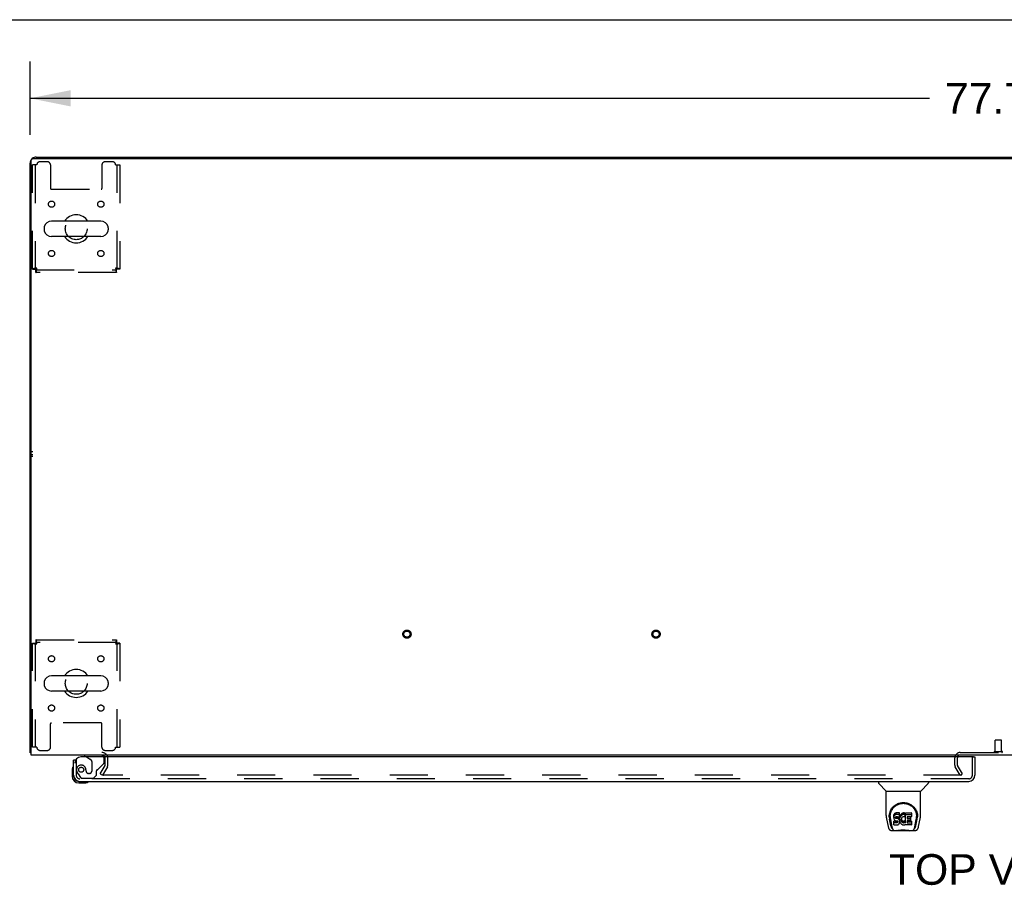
# Model space of a CAD drawing. Header units: inches. Extents: x 0 to 278, y 0 to 180.
# Tile 68 of 76: x 57 to 97, y 145 to 180. Entities that reach past the tile are written whole.
import ezdxf

# ---------------------------------------------------------------- set-up
doc = ezdxf.new("R2010")
doc.units = ezdxf.units.IN
doc.header["$LTSCALE"] = 15.310625
doc.header["$MEASUREMENT"] = 0
doc.linetypes.add('HIDDEN', pattern=[0.2, 0.1, -0.1])
doc.layers.get('0').update_dxf_attribs({"linetype": 'CONTINUOUS'})
for name, color, linetype in [('DEFAULT_2', 8, 'HIDDEN'), ('DIMENSIONS', 7, 'CONTINUOUS'), ('LEFTHAND_DOOR_ASSEMBLY', 7, 'CONTINUOUS'), ('WITNESSMARKS', 7, 'CONTINUOUS')]:
    doc.layers.add(name, color=color, linetype=linetype)
doc.styles.get("Standard").update_dxf_attribs({"font": 'arial.ttf'})
doc.dimstyles.new('DIMSTYLE_1', dxfattribs={"dimtxt": 1.228125, "dimasz": 1.6375, "dimexe": 0.09, "dimexo": 0.07, "dimgap": 0.0375, "dimtad": 0, "dimtih": 1, "dimtoh": 1, "dimzin": 4, "dimdsep": 46, "dimtxsty": 'Standard', "dimblk": '_FILLED', "dimblk1": '_FILLED', "dimblk2": '_FILLED', "dimcen": 0.09, "dimadec": 3, "dimazin": 1, "dimtfac": 1, "dimtdec": 3, "dimtofl": 0, "dimtmove": 0, "dimatfit": 3, "dimldrblk": '_FILLED', "dimfxl": 0, "dimtolj": 1, "dimtzin": 4, "dimarcsym": 0})

# ---------------------------------------------------------------- blocks, each defined once
blk = doc.blocks.new('_FILLED')
at = {"color": 0, "linetype": 'ByBlock'}
blk.add_solid([(0, 0), (-1, 0.2), (-1, -0.2)], dxfattribs=at)
blk = doc.blocks.new('*D1')
at = {"layer": 'DIMENSIONS', "color": 2, "linetype": 'Continuous'}
for p, q in [((57.697, 175.505), (57.697, 178.443)), ((135.447, 175.505), (135.447, 178.443)), ((57.697, 176.969), (93.812, 176.969)), ((135.447, 176.969), (99.332, 176.969))]:
    blk.add_line(p, q, dxfattribs=at)
at = {"layer": 'DIMENSIONS', "color": 2, "linetype": 'Continuous', "xscale": 1.6375, "yscale": 1.6375, "zscale": 1.6375, "rotation": 180}
blk.add_blockref('_FILLED', (57.697, 176.969), dxfattribs=at)
at = {"layer": 'DIMENSIONS', "color": 2, "linetype": 'Continuous', "xscale": 1.6375, "yscale": 1.6375, "zscale": 1.6375}
blk.add_blockref('_FILLED', (135.447, 176.969), dxfattribs=at)
at = {"layer": 'DIMENSIONS', "color": 2, "linetype": 'Continuous', "insert": (96.572, 177.583), "char_height": 1.2281, "width": 4.29159, "attachment_point": 2, "line_spacing_factor": 0.9}
blk.add_mtext('77.75', dxfattribs=at)

msp = doc.modelspace()

# ---------------------------------------------------------------- linework, layer by layer
at = {"color": 7, "linetype": 'Continuous'}
for p, q in [((0, 180.125), (278.375, 180.125)), ((65.197, 174.606), (65.197, 174.554)), ((65.197, 174.606), (127.947, 174.606)), ((96.572, 174.606), (96.572, 174.554)), ((60.538, 172.037), (58.563, 172.037)), ((58.263, 171.774), (58.263, 171.687)), ((60.838, 171.774), (60.838, 171.687)), ((60.538, 171.425), (58.563, 171.425)), ((60.538, 153.787), (58.563, 153.787)), ((58.263, 153.524), (58.263, 153.437)), ((60.838, 153.524), (60.838, 153.437)), ((60.538, 153.175), (58.563, 153.175)), ((57.749, 150.71), (57.697, 150.71))]:
    msp.add_line(p, q, dxfattribs=at)
at = {"color": 3, "linetype": 'Continuous'}
for p, q in [((57.697, 150.71), (57.697, 174.359)), ((57.749, 150.606), (57.749, 174.494)), ((57.809, 174.554), (135.335, 174.554)), ((57.943, 174.606), (65.197, 174.606)), ((135.395, 150.606), (57.749, 150.606))]:
    msp.add_line(p, q, dxfattribs=at)
for points in [[(57.725, 150.695), (57.721, 150.696), (57.718, 150.697), (57.714, 150.698), (57.712, 150.698), (57.709, 150.699), (57.706, 150.7), (57.704, 150.701), (57.702, 150.702), (57.7, 150.703), (57.699, 150.704), (57.698, 150.705), (57.697, 150.707), (57.697, 150.708), (57.697, 150.71)], [(57.749, 150.69), (57.749, 150.69), (57.745, 150.691), (57.74, 150.692), (57.736, 150.693), (57.732, 150.694), (57.725, 150.695)]]:
    msp.add_lwpolyline(points, dxfattribs=at)
for centre, radius, start, end in [((57.943, 174.359), 0.246, 140.5601, 180), ((57.809, 174.494), 0.06, 90, 180), ((57.943, 174.359), 0.246, 90, 129.4399), ((57.943, 150.852), 0.246, 215.3368, 216.0831), ((60.575, 150.463), 0.142, 26.4666, 90), ((95.041, 150.491), 0.115, 115.1781, 161.7549)]:
    msp.add_arc(centre, radius, start, end, dxfattribs=at)
at = {"color": 7, "linetype": 'Continuous'}
for centre, radius, start, end in [((58.563, 171.731), 0.306, 90, 164.3697), ((59.551, 171.731), 0.562, 32.9567, 147.0433), ((60.538, 171.731), 0.306, 15.6303, 90), ((58.407, 171.774), 0.144, 164.3697, 180), ((58.407, 171.687), 0.144, 180, 195.6303), ((58.563, 171.731), 0.306, 195.6303, 270), ((60.538, 171.731), 0.306, 270, 344.3697), ((60.695, 171.774), 0.144, 0, 15.6303), ((60.695, 171.687), 0.144, 344.3697, 360), ((59.551, 171.731), 0.562, 212.956, 327.044), ((58.563, 153.481), 0.306, 90, 164.3697), ((59.551, 153.481), 0.562, 32.9567, 147.0433), ((60.538, 153.481), 0.306, 15.6303, 90), ((58.407, 153.524), 0.144, 164.3697, 180), ((58.407, 153.437), 0.144, 180, 195.6303), ((58.563, 153.481), 0.306, 195.6303, 270), ((60.538, 153.481), 0.306, 270, 344.3697), ((60.695, 153.524), 0.144, 0, 15.6303), ((60.695, 153.437), 0.144, 344.3697, 360), ((59.551, 153.481), 0.562, 212.956, 327.044)]:
    msp.add_arc(centre, radius, start, end, dxfattribs=at)
at = {"layer": 'DEFAULT_2', "color": 8, "linetype": 'HIDDEN'}
for p, q in [((58.395, 174.418), (58.093, 174.418)), ((61.009, 174.418), (60.707, 174.418)), ((57.801, 170.115), (57.801, 174.293)), ((57.968, 174.293), (57.801, 174.293)), ((57.905, 174.293), (57.905, 170.115)), ((58.52, 174.293), (58.52, 173.348)), ((60.582, 174.293), (60.582, 173.348)), ((61.134, 174.293), (61.301, 174.293)), ((61.197, 170.115), (61.197, 174.293)), ((61.301, 174.293), (61.301, 170.115)), ((58.55, 173.318), (60.552, 173.318)), ((57.801, 170.115), (57.905, 170.115)), ((57.935, 169.981), (57.935, 170.085)), ((57.935, 170.085), (61.167, 170.085)), ((61.167, 169.981), (57.935, 169.981)), ((61.167, 169.981), (61.167, 170.085)), ((61.301, 170.115), (61.197, 170.115)), ((57.801, 150.918), (57.801, 155.097)), ((57.801, 155.097), (57.905, 155.097)), ((57.905, 155.097), (57.905, 150.918)), ((57.935, 155.231), (57.935, 155.127)), ((57.935, 155.231), (61.167, 155.231)), ((61.167, 155.127), (57.935, 155.127)), ((61.167, 155.231), (61.167, 155.127)), ((61.197, 150.918), (61.197, 155.097)), ((61.301, 155.097), (61.197, 155.097)), ((61.301, 155.097), (61.301, 150.918)), ((58.52, 150.918), (58.52, 151.863)), ((60.552, 151.893), (58.55, 151.893)), ((60.582, 150.918), (60.582, 151.863)), ((96.448, 150.753), (96.448, 151.2)), ((96.458, 151.21), (96.686, 151.21)), ((96.696, 150.753), (96.696, 151.2)), ((57.968, 150.918), (57.801, 150.918)), ((58.093, 150.793), (58.395, 150.793)), ((60.707, 150.793), (61.009, 150.793)), ((61.134, 150.918), (61.301, 150.918)), ((95.041, 150.71), (98.103, 150.71)), ((96.43, 150.753), (96.714, 150.753)), ((60.718, 150.201), (60.718, 150.463)), ((60.822, 150.201), (60.822, 150.463)), ((94.822, 150.201), (94.822, 150.491)), ((94.926, 150.201), (94.926, 150.491)), ((60.517, 149.845), (60.713, 150.185)), ((60.517, 149.845), (60.607, 149.793)), ((60.803, 150.133), (60.607, 149.793)), ((95.036, 149.793), (94.84, 150.133)), ((95.126, 149.845), (94.93, 150.185)), ((95.036, 149.793), (95.126, 149.845)), ((95.103, 149.793), (60.653, 149.793))]:
    msp.add_line(p, q, dxfattribs=at)
for points in [[(57.968, 170.148), (57.949, 170.145), (57.931, 170.143), (57.913, 170.141), (57.895, 170.138), (57.879, 170.136), (57.864, 170.133), (57.85, 170.131), (57.837, 170.129), (57.826, 170.126), (57.817, 170.124), (57.81, 170.122), (57.805, 170.119), (57.802, 170.117), (57.801, 170.115)], [(57.968, 170.148), (57.961, 170.145), (57.954, 170.143), (57.947, 170.141), (57.94, 170.138), (57.934, 170.136), (57.929, 170.133), (57.923, 170.131), (57.919, 170.129), (57.914, 170.126), (57.911, 170.124), (57.908, 170.122), (57.906, 170.119), (57.905, 170.117), (57.905, 170.115)], [(57.935, 169.981), (57.937, 169.982), (57.94, 169.985), (57.942, 169.99), (57.944, 169.997), (57.947, 170.006), (57.949, 170.017), (57.951, 170.03), (57.954, 170.043), (57.956, 170.059), (57.958, 170.075), (57.961, 170.092), (57.963, 170.11), (57.965, 170.129), (57.968, 170.148)], [(57.935, 170.085), (57.937, 170.085), (57.94, 170.086), (57.942, 170.088), (57.944, 170.091), (57.947, 170.094), (57.949, 170.098), (57.951, 170.103), (57.954, 170.108), (57.956, 170.114), (57.958, 170.12), (57.961, 170.127), (57.963, 170.134), (57.965, 170.141), (57.968, 170.148)], [(61.197, 170.115), (61.196, 170.117), (61.195, 170.119), (61.193, 170.122), (61.191, 170.124), (61.187, 170.126), (61.183, 170.129), (61.178, 170.131), (61.173, 170.133), (61.167, 170.136), (61.161, 170.138), (61.155, 170.141), (61.148, 170.143), (61.141, 170.145), (61.134, 170.148)], [(61.134, 170.148), (61.136, 170.129), (61.139, 170.11), (61.141, 170.092), (61.143, 170.075), (61.146, 170.059), (61.148, 170.043), (61.15, 170.03), (61.153, 170.017), (61.155, 170.006), (61.157, 169.997), (61.16, 169.99), (61.162, 169.985), (61.164, 169.982), (61.167, 169.981)], [(61.134, 170.148), (61.136, 170.141), (61.139, 170.134), (61.141, 170.127), (61.143, 170.12), (61.146, 170.114), (61.148, 170.108), (61.15, 170.103), (61.153, 170.098), (61.155, 170.094), (61.157, 170.091), (61.16, 170.088), (61.162, 170.086), (61.164, 170.085), (61.167, 170.085)], [(61.301, 170.115), (61.3, 170.117), (61.297, 170.119), (61.291, 170.122), (61.284, 170.124), (61.275, 170.126), (61.264, 170.129), (61.252, 170.131), (61.238, 170.133), (61.223, 170.136), (61.206, 170.138), (61.189, 170.141), (61.171, 170.143), (61.153, 170.145), (61.134, 170.148)], [(57.801, 155.097), (57.802, 155.094), (57.805, 155.092), (57.81, 155.09), (57.817, 155.087), (57.826, 155.085), (57.837, 155.082), (57.85, 155.08), (57.864, 155.078), (57.879, 155.075), (57.895, 155.073), (57.913, 155.071), (57.931, 155.068), (57.949, 155.066), (57.968, 155.064)], [(57.905, 155.097), (57.905, 155.094), (57.906, 155.092), (57.908, 155.09), (57.911, 155.087), (57.914, 155.085), (57.919, 155.082), (57.923, 155.08), (57.929, 155.078), (57.934, 155.075), (57.94, 155.073), (57.947, 155.071), (57.954, 155.068), (57.961, 155.066), (57.968, 155.064)], [(57.968, 155.064), (57.965, 155.082), (57.963, 155.101), (57.961, 155.119), (57.958, 155.136), (57.956, 155.152), (57.954, 155.168), (57.951, 155.182), (57.949, 155.194), (57.947, 155.205), (57.944, 155.214), (57.942, 155.221), (57.94, 155.226), (57.937, 155.23), (57.935, 155.231)], [(57.968, 155.064), (57.965, 155.071), (57.963, 155.078), (57.961, 155.084), (57.958, 155.091), (57.956, 155.097), (57.954, 155.103), (57.951, 155.108), (57.949, 155.113), (57.947, 155.117), (57.944, 155.12), (57.942, 155.123), (57.94, 155.125), (57.937, 155.126), (57.935, 155.127)], [(61.167, 155.231), (61.164, 155.23), (61.162, 155.226), (61.16, 155.221), (61.157, 155.214), (61.155, 155.205), (61.153, 155.194), (61.15, 155.182), (61.148, 155.168), (61.146, 155.152), (61.143, 155.136), (61.141, 155.119), (61.139, 155.101), (61.136, 155.082), (61.134, 155.064)], [(61.167, 155.127), (61.164, 155.126), (61.162, 155.125), (61.16, 155.123), (61.157, 155.12), (61.155, 155.117), (61.153, 155.113), (61.15, 155.108), (61.148, 155.103), (61.146, 155.097), (61.143, 155.091), (61.141, 155.084), (61.139, 155.078), (61.136, 155.071), (61.134, 155.064)], [(61.134, 155.064), (61.141, 155.066), (61.148, 155.068), (61.155, 155.071), (61.161, 155.073), (61.167, 155.075), (61.173, 155.078), (61.178, 155.08), (61.183, 155.082), (61.187, 155.085), (61.191, 155.087), (61.193, 155.09), (61.195, 155.092), (61.196, 155.094), (61.197, 155.097)], [(61.134, 155.064), (61.153, 155.066), (61.171, 155.068), (61.189, 155.071), (61.206, 155.073), (61.223, 155.075), (61.238, 155.078), (61.252, 155.08), (61.264, 155.082), (61.275, 155.085), (61.284, 155.087), (61.291, 155.09), (61.297, 155.092), (61.3, 155.094), (61.301, 155.097)], [(60.635, 149.818), (60.635, 149.816), (60.634, 149.814), (60.634, 149.813), (60.633, 149.811), (60.633, 149.81)], [(60.633, 149.81), (60.633, 149.809), (60.634, 149.807), (60.634, 149.805), (60.635, 149.803), (60.636, 149.801), (60.638, 149.8), (60.639, 149.798), (60.641, 149.797), (60.643, 149.796), (60.645, 149.795), (60.647, 149.794)], [(60.653, 149.793), (60.651, 149.793), (60.649, 149.794), (60.647, 149.794)]]:
    msp.add_lwpolyline(points, dxfattribs=at)
for centre, radius in [((58.561, 172.72), 0.125), ((60.54, 172.72), 0.125), ((59.551, 171.731), 0.438), ((58.561, 170.741), 0.125), ((60.54, 170.741), 0.125), ((72.829, 155.46), 0.164), ((72.829, 155.46), 0.124), ((82.829, 155.46), 0.164), ((82.829, 155.46), 0.124), ((58.561, 154.47), 0.125), ((60.54, 154.47), 0.125), ((59.551, 153.481), 0.438), ((58.561, 152.491), 0.125), ((60.54, 152.491), 0.125)]:
    msp.add_circle(centre, radius, dxfattribs=at)
for centre, radius, start, end in [((58.093, 174.293), 0.125, 90, 180), ((58.395, 174.293), 0.125, 0, 90), ((60.707, 174.293), 0.125, 90, 180), ((61.009, 174.293), 0.125, 0, 90), ((58.55, 173.348), 0.03, 180, 270), ((60.552, 173.348), 0.03, 270, 360), ((58.55, 151.863), 0.03, 90, 180), ((60.552, 151.863), 0.03, 0, 90), ((96.458, 151.2), 0.01, 90, 180), ((96.686, 151.2), 0.01, 0, 90), ((58.093, 150.918), 0.125, 180, 270), ((58.395, 150.918), 0.125, 270, 360), ((60.575, 150.463), 0.246, 0, 90), ((60.707, 150.918), 0.125, 180, 270), ((61.009, 150.918), 0.125, 270, 360), ((95.041, 150.491), 0.219, 90, 180), ((96.43, 150.731), 0.0215, 90, 270), ((96.714, 150.731), 0.0215, 270, 90), ((60.575, 150.463), 0.142, 0, 26.4666), ((95.041, 150.491), 0.115, 161.7549, 180), ((95.041, 150.491), 0.115, 90, 115.1781), ((60.685, 150.201), 0.033, 330, 360), ((60.685, 150.201), 0.137, 330, 360), ((94.959, 150.201), 0.137, 180, 210), ((94.959, 150.201), 0.033, 180, 210)]:
    msp.add_arc(centre, radius, start, end, dxfattribs=at)
at = {"layer": 'LEFTHAND_DOOR_ASSEMBLY', "color": 3, "linetype": 'Continuous'}
for p, q in [((59.447, 149.794), (59.447, 150.402)), ((95.572, 150.527), (59.739, 150.527)), ((95.634, 150.527), (95.634, 149.794)), ((59.693, 149.548), (95.388, 149.548))]:
    msp.add_line(p, q, dxfattribs=at)
at = {"layer": 'LEFTHAND_DOOR_ASSEMBLY', "color": 7, "linetype": 'Continuous'}
for p, q in [((59.522, 150.402), (59.447, 150.402)), ((59.889, 150.606), (59.889, 150.567)), ((59.889, 150.567), (59.958, 150.527)), ((95.572, 150.527), (95.634, 150.527)), ((59.387, 150.007), (59.387, 149.751)), ((59.447, 149.794), (59.447, 149.751)), ((59.65, 149.548), (59.693, 149.548)), ((59.65, 149.488), (59.906, 149.488)), ((91.755, 149.548), (91.755, 149.485)), ((92.065, 149.16), (91.767, 149.457)), ((93.454, 149.16), (93.752, 149.457)), ((93.763, 149.548), (93.763, 149.485)), ((92.07, 149.154), (93.448, 149.154)), ((92.07, 148.182), (92.07, 149.154)), ((93.448, 148.183), (93.448, 149.154)), ((92.403, 148.251), (92.389, 148.231)), ((92.412, 148.259), (92.403, 148.251)), ((92.403, 148.184), (92.403, 148.251)), ((92.421, 148.266), (92.412, 148.259)), ((92.412, 148.192), (92.412, 148.259)), ((92.443, 148.275), (92.421, 148.266)), ((92.421, 148.199), (92.421, 148.266)), ((92.466, 148.283), (92.443, 148.275)), ((92.443, 148.209), (92.443, 148.275)), ((92.606, 148.283), (92.466, 148.283)), ((92.466, 148.216), (92.466, 148.283)), ((92.607, 148.24), (92.606, 148.283)), ((92.606, 148.216), (92.606, 148.283)), ((92.607, 148.173), (92.607, 148.24)), ((92.667, 148.237), (92.652, 148.22)), ((92.683, 148.252), (92.667, 148.237)), ((92.667, 148.17), (92.667, 148.237)), ((92.702, 148.265), (92.683, 148.252)), ((92.683, 148.185), (92.683, 148.252)), ((92.722, 148.274), (92.702, 148.265)), ((92.702, 148.198), (92.702, 148.265)), ((92.744, 148.279), (92.722, 148.274)), ((92.722, 148.207), (92.722, 148.274)), ((92.766, 148.281), (92.744, 148.279)), ((92.744, 148.212), (92.744, 148.279)), ((92.766, 148.281), (92.789, 148.281)), ((92.766, 148.214), (92.766, 148.281)), ((92.8, 148.279), (92.789, 148.281)), ((92.789, 148.214), (92.789, 148.281)), ((92.81, 148.276), (92.8, 148.279)), ((92.8, 148.212), (92.8, 148.279)), ((92.829, 148.264), (92.81, 148.276)), ((92.81, 148.209), (92.81, 148.276)), ((92.829, 148.264), (92.829, 148.197)), ((92.831, 148.26), (92.831, 148.197)), ((92.839, 148.281), (93.076, 148.281)), ((92.839, 147.889), (92.839, 148.281)), ((93.08, 148.276), (93.08, 148.135)), ((92.085, 148.039), (92.151, 147.734)), ((92.188, 148.127), (92.188, 148.127)), ((92.196, 148.214), (92.194, 148.15)), ((92.258, 147.762), (92.205, 148.032)), ((92.232, 148.14), (92.232, 148.117)), ((92.242, 148.019), (92.299, 147.726)), ((92.375, 148.186), (92.373, 148.162)), ((92.373, 148.095), (92.373, 148.162)), ((92.375, 148.119), (92.373, 148.095)), ((92.373, 148.095), (92.374, 148.071)), ((92.374, 148.071), (92.378, 148.048)), ((92.38, 148.209), (92.375, 148.186)), ((92.375, 148.119), (92.375, 148.186)), ((92.38, 148.142), (92.375, 148.119)), ((92.376, 147.809), (92.376, 147.951)), ((92.378, 148.048), (92.386, 148.025)), ((92.389, 148.231), (92.38, 148.209)), ((92.38, 148.142), (92.38, 148.209)), ((92.389, 148.165), (92.38, 148.142)), ((92.439, 147.956), (92.38, 147.955)), ((92.38, 147.889), (92.38, 147.955)), ((92.439, 147.889), (92.38, 147.889)), ((92.386, 148.025), (92.399, 148.005)), ((92.389, 148.165), (92.389, 148.231)), ((92.403, 148.184), (92.389, 148.165)), ((92.399, 148.005), (92.415, 147.988)), ((92.412, 148.192), (92.403, 148.184)), ((92.421, 148.199), (92.412, 148.192)), ((92.415, 147.988), (92.435, 147.975)), ((92.443, 148.209), (92.421, 148.199)), ((92.435, 147.975), (92.446, 147.971)), ((92.5, 147.956), (92.439, 147.956)), ((92.439, 147.889), (92.439, 147.956)), ((92.5, 147.889), (92.439, 147.889)), ((92.466, 148.216), (92.443, 148.209)), ((92.444, 148.083), (92.445, 148.098)), ((92.445, 148.076), (92.444, 148.083)), ((92.445, 148.098), (92.447, 148.113)), ((92.445, 148.076), (92.445, 148.098)), ((92.447, 148.069), (92.445, 148.076)), ((92.446, 147.971), (92.458, 147.969)), ((92.447, 148.113), (92.45, 148.12)), ((92.447, 148.069), (92.447, 148.113)), ((92.452, 148.063), (92.447, 148.069)), ((92.45, 148.12), (92.456, 148.125)), ((92.452, 148.063), (92.452, 148.121)), ((92.458, 148.058), (92.452, 148.063)), ((92.456, 148.125), (92.47, 148.129)), ((92.458, 148.125), (92.457, 148.125)), ((92.472, 148.121), (92.458, 148.125)), ((92.458, 148.058), (92.458, 148.125)), ((92.472, 148.054), (92.458, 148.058)), ((92.458, 147.969), (92.506, 147.968)), ((92.606, 148.216), (92.466, 148.216)), ((92.47, 148.129), (92.485, 148.131)), ((92.496, 148.122), (92.472, 148.121)), ((92.472, 148.054), (92.472, 148.121)), ((92.496, 148.055), (92.472, 148.054)), ((92.485, 148.131), (92.598, 148.131)), ((92.52, 148.121), (92.496, 148.122)), ((92.496, 148.055), (92.496, 148.122)), ((92.52, 148.054), (92.496, 148.055)), ((92.515, 147.957), (92.5, 147.956)), ((92.5, 147.889), (92.5, 147.956)), ((92.515, 147.891), (92.5, 147.889)), ((92.506, 147.968), (92.513, 147.967)), ((92.513, 147.967), (92.52, 147.965)), ((92.522, 147.961), (92.515, 147.957)), ((92.515, 147.891), (92.515, 147.957)), ((92.522, 147.894), (92.515, 147.891)), ((92.544, 148.115), (92.52, 148.121)), ((92.52, 148.054), (92.52, 148.121)), ((92.544, 148.049), (92.52, 148.054)), ((92.52, 147.965), (92.526, 147.96)), ((92.524, 147.962), (92.522, 147.961)), ((92.522, 147.894), (92.522, 147.961)), ((92.527, 147.899), (92.522, 147.894)), ((92.526, 147.96), (92.531, 147.954)), ((92.527, 147.899), (92.527, 147.959)), ((92.537, 147.911), (92.527, 147.899)), ((92.531, 147.954), (92.538, 147.941)), ((92.537, 147.911), (92.537, 147.943)), ((92.539, 147.918), (92.537, 147.911)), ((92.538, 147.941), (92.54, 147.926)), ((92.539, 147.918), (92.539, 147.93)), ((92.54, 147.926), (92.539, 147.918)), ((92.555, 148.111), (92.544, 148.115)), ((92.544, 148.049), (92.544, 148.115)), ((92.555, 148.044), (92.544, 148.049)), ((92.565, 148.104), (92.555, 148.111)), ((92.555, 148.044), (92.555, 148.111)), ((92.565, 148.037), (92.555, 148.044)), ((92.582, 148.087), (92.565, 148.104)), ((92.565, 148.037), (92.565, 148.104)), ((92.582, 148.02), (92.565, 148.037)), ((92.567, 147.824), (92.584, 147.841)), ((92.595, 148.067), (92.582, 148.087)), ((92.582, 148.02), (92.582, 148.087)), ((92.595, 148), (92.582, 148.02)), ((92.584, 147.841), (92.591, 147.851)), ((92.591, 147.851), (92.597, 147.861)), ((92.604, 148.045), (92.595, 148.067)), ((92.595, 148), (92.595, 148.067)), ((92.604, 147.978), (92.595, 148)), ((92.597, 147.861), (92.605, 147.884)), ((92.598, 148.131), (92.604, 148.131)), ((92.604, 148.131), (92.605, 148.136)), ((92.605, 148.041), (92.604, 148.045)), ((92.604, 147.978), (92.604, 148.045)), ((92.611, 147.955), (92.604, 147.978)), ((92.605, 148.136), (92.607, 148.149)), ((92.61, 148.119), (92.605, 148.074)), ((92.605, 148.007), (92.605, 148.074)), ((92.61, 148.052), (92.605, 148.007)), ((92.605, 148.007), (92.606, 147.985)), ((92.605, 147.884), (92.611, 147.907)), ((92.607, 148.173), (92.606, 148.216)), ((92.606, 147.985), (92.609, 147.963)), ((92.607, 148.149), (92.607, 148.173)), ((92.609, 147.963), (92.614, 147.941)), ((92.614, 148.141), (92.61, 148.119)), ((92.61, 148.052), (92.61, 148.119)), ((92.614, 148.074), (92.61, 148.052)), ((92.613, 147.931), (92.611, 147.955)), ((92.611, 147.907), (92.613, 147.931)), ((92.613, 147.931), (92.613, 147.946)), ((92.62, 148.162), (92.614, 148.141)), ((92.614, 148.074), (92.614, 148.141)), ((92.62, 148.095), (92.614, 148.074)), ((92.614, 147.941), (92.621, 147.92)), ((92.629, 148.183), (92.62, 148.162)), ((92.62, 148.095), (92.62, 148.162)), ((92.629, 148.116), (92.62, 148.095)), ((92.621, 147.92), (92.642, 147.881)), ((92.64, 148.202), (92.629, 148.183)), ((92.629, 148.116), (92.629, 148.183)), ((92.64, 148.135), (92.629, 148.116)), ((92.652, 148.22), (92.64, 148.202)), ((92.64, 148.135), (92.64, 148.202)), ((92.652, 148.153), (92.64, 148.135)), ((92.642, 147.881), (92.655, 147.862)), ((92.652, 148.153), (92.652, 148.22)), ((92.667, 148.17), (92.652, 148.153)), ((92.655, 147.862), (92.67, 147.846)), ((92.683, 148.185), (92.667, 148.17)), ((92.67, 147.846), (92.686, 147.831)), ((92.679, 148.05), (92.675, 148.023)), ((92.675, 148.023), (92.675, 147.996)), ((92.675, 147.996), (92.676, 147.983)), ((92.676, 147.983), (92.676, 148.023)), ((92.676, 147.983), (92.679, 147.97)), ((92.678, 148.043), (92.679, 148.037)), ((92.683, 148.063), (92.679, 148.05)), ((92.679, 148.037), (92.689, 148.012)), ((92.679, 147.97), (92.679, 148.037)), ((92.679, 147.97), (92.689, 147.945)), ((92.702, 148.198), (92.683, 148.185)), ((92.688, 148.074), (92.683, 148.063)), ((92.702, 148.098), (92.688, 148.074)), ((92.689, 148.012), (92.703, 147.989)), ((92.689, 147.945), (92.689, 148.012)), ((92.689, 147.945), (92.703, 147.922)), ((92.722, 148.207), (92.702, 148.198)), ((92.711, 148.108), (92.702, 148.098)), ((92.703, 147.989), (92.711, 147.979)), ((92.703, 147.922), (92.703, 147.989)), ((92.703, 147.922), (92.711, 147.912)), ((92.721, 148.115), (92.711, 148.108)), ((92.711, 147.979), (92.722, 147.97)), ((92.711, 147.912), (92.711, 147.979)), ((92.711, 147.912), (92.722, 147.903)), ((92.746, 148.126), (92.721, 148.115)), ((92.744, 148.212), (92.722, 148.207)), ((92.722, 147.97), (92.733, 147.963)), ((92.722, 147.903), (92.722, 147.97)), ((92.722, 147.903), (92.733, 147.896)), ((92.733, 147.963), (92.745, 147.958)), ((92.733, 147.896), (92.733, 147.963)), ((92.733, 147.896), (92.745, 147.891)), ((92.766, 148.214), (92.744, 148.212)), ((92.745, 147.958), (92.758, 147.956)), ((92.745, 147.891), (92.745, 147.958)), ((92.745, 147.891), (92.758, 147.889)), ((92.759, 148.129), (92.746, 148.126)), ((92.758, 147.956), (92.772, 147.955)), ((92.758, 147.889), (92.758, 147.956)), ((92.758, 147.889), (92.772, 147.888)), ((92.773, 148.129), (92.759, 148.129)), ((92.789, 148.214), (92.766, 148.214)), ((92.772, 147.955), (92.785, 147.957)), ((92.772, 147.888), (92.772, 147.955)), ((92.772, 147.888), (92.785, 147.89)), ((92.786, 148.126), (92.773, 148.129)), ((92.785, 147.957), (92.798, 147.961)), ((92.785, 147.89), (92.785, 147.957)), ((92.785, 147.89), (92.798, 147.894)), ((92.798, 148.121), (92.786, 148.126)), ((92.8, 148.212), (92.789, 148.214)), ((92.798, 147.961), (92.81, 147.967)), ((92.798, 147.894), (92.798, 147.961)), ((92.798, 147.894), (92.81, 147.9)), ((92.81, 148.209), (92.8, 148.212)), ((92.83, 148.192), (92.804, 148.124)), ((92.829, 148.197), (92.81, 148.209)), ((92.81, 147.967), (92.821, 147.974)), ((92.81, 147.9), (92.81, 147.967)), ((92.81, 147.9), (92.821, 147.907)), ((92.821, 147.974), (92.821, 147.907)), ((92.827, 147.973), (92.839, 147.955)), ((92.827, 147.906), (92.839, 147.889)), ((92.839, 148.214), (93.076, 148.214)), ((92.909, 148.126), (92.909, 148.059)), ((92.91, 147.967), (92.91, 147.89)), ((93.076, 148.13), (92.914, 148.13)), ((92.914, 148.121), (93.045, 148.121)), ((92.914, 148.054), (93.045, 148.054)), ((93.045, 147.972), (92.915, 147.972)), ((92.915, 147.952), (93.077, 147.952)), ((92.915, 147.885), (93.077, 147.885)), ((93.049, 148.116), (93.049, 147.976)), ((93.081, 147.948), (93.081, 147.809)), ((93.22, 147.726), (93.276, 148.016)), ((93.261, 147.762), (93.314, 148.032)), ((93.276, 148.016), (93.277, 148.02)), ((93.323, 148.214), (93.324, 148.15)), ((93.33, 148.127), (93.33, 148.127)), ((93.368, 147.734), (93.433, 148.039)), ((92.275, 147.579), (92.501, 147.579)), ((92.309, 147.658), (92.316, 147.658)), ((92.315, 147.662), (92.318, 147.652)), ((92.319, 147.652), (92.318, 147.652)), ((92.361, 147.579), (92.36, 147.579)), ((92.381, 147.804), (92.525, 147.804)), ((92.521, 147.559), (92.501, 147.58)), ((92.997, 147.559), (92.521, 147.559)), ((92.525, 147.804), (92.537, 147.806)), ((92.537, 147.806), (92.548, 147.81)), ((92.548, 147.81), (92.567, 147.824)), ((92.686, 147.831), (92.704, 147.817)), ((92.704, 147.817), (92.714, 147.812)), ((92.714, 147.812), (92.724, 147.808)), ((92.724, 147.808), (92.746, 147.803)), ((92.746, 147.803), (92.768, 147.8)), ((92.768, 147.8), (92.79, 147.803)), ((92.79, 147.803), (92.811, 147.81)), ((92.811, 147.81), (92.83, 147.822)), ((92.841, 147.822), (92.83, 147.822)), ((92.83, 147.822), (92.83, 147.822)), ((92.841, 147.809), (92.841, 147.822)), ((93.077, 147.804), (92.845, 147.804)), ((92.997, 147.559), (93.018, 147.58)), ((93.017, 147.579), (93.244, 147.579)), ((93.159, 147.579), (93.158, 147.579)), ((93.2, 147.652), (93.204, 147.662)), ((93.2, 147.652), (93.2, 147.652)), ((93.202, 147.658), (93.209, 147.658))]:
    msp.add_line(p, q, dxfattribs=at)
at = {"layer": 'LEFTHAND_DOOR_ASSEMBLY', "color": 8, "linetype": 'HIDDEN'}
for p, q in [((59.551, 150.402), (59.522, 150.402)), ((59.551, 150.402), (59.551, 149.794)), ((60.519, 150.606), (59.889, 150.606)), ((59.958, 150.527), (60.127, 150.429)), ((60.177, 150.342), (60.177, 149.963)), ((60.427, 150.036), (60.647, 150.255)), ((60.676, 150.326), (60.676, 150.449)), ((95.53, 149.794), (95.53, 150.527)), ((59.625, 149.85), (59.727, 149.706)), ((59.948, 149.963), (59.948, 149.951)), ((60.079, 149.865), (60.046, 149.865)), ((60.369, 149.799), (60.369, 149.978)), ((95.388, 149.652), (59.693, 149.652)), ((59.791, 149.673), (60.243, 149.673)), ((60.243, 149.673), (60.369, 149.799))]:
    msp.add_line(p, q, dxfattribs=at)
at = {"layer": 'LEFTHAND_DOOR_ASSEMBLY', "color": 7, "linetype": 'Continuous'}
for points in [[(92.189, 148.14), (92.191, 148.181), (92.198, 148.231), (92.209, 148.278), (92.223, 148.322), (92.24, 148.364), (92.26, 148.403), (92.282, 148.44), (92.307, 148.475), (92.334, 148.508), (92.364, 148.539), (92.395, 148.567), (92.429, 148.593), (92.465, 148.616), (92.502, 148.637), (92.542, 148.655), (92.583, 148.67), (92.626, 148.682), (92.67, 148.691), (92.715, 148.696), (92.76, 148.698), (92.805, 148.696), (92.849, 148.691), (92.893, 148.682), (92.936, 148.67), (92.977, 148.655), (93.017, 148.636), (93.054, 148.616), (93.09, 148.592), (93.124, 148.566), (93.155, 148.538), (93.185, 148.508), (93.212, 148.475), (93.237, 148.44), (93.259, 148.403), (93.279, 148.363), (93.296, 148.321), (93.31, 148.277), (93.321, 148.23), (93.328, 148.181), (93.33, 148.14)], [(92.232, 148.14), (92.233, 148.16), (92.234, 148.184), (92.237, 148.209), (92.241, 148.232), (92.245, 148.256), (92.251, 148.279), (92.258, 148.302), (92.265, 148.324), (92.274, 148.345), (92.283, 148.366), (92.294, 148.387), (92.305, 148.406), (92.316, 148.425), (92.328, 148.443), (92.341, 148.461), (92.354, 148.477), (92.368, 148.493), (92.382, 148.508), (92.396, 148.522), (92.411, 148.536), (92.426, 148.548), (92.441, 148.56), (92.457, 148.571), (92.472, 148.582), (92.488, 148.592), (92.504, 148.601), (92.52, 148.609), (92.536, 148.617), (92.551, 148.624), (92.567, 148.631), (92.583, 148.637), (92.599, 148.642), (92.615, 148.647), (92.631, 148.651), (92.647, 148.655), (92.663, 148.658), (92.679, 148.661), (92.695, 148.663), (92.711, 148.665), (92.727, 148.666), (92.743, 148.667), (92.759, 148.667), (92.774, 148.667), (92.79, 148.666), (92.806, 148.665), (92.822, 148.663), (92.838, 148.661), (92.854, 148.658), (92.87, 148.655), (92.886, 148.652), (92.902, 148.647), (92.918, 148.643), (92.934, 148.637), (92.95, 148.631), (92.966, 148.625), (92.982, 148.618), (92.998, 148.61), (93.014, 148.601), (93.03, 148.592), (93.046, 148.583), (93.061, 148.572), (93.076, 148.561), (93.092, 148.549), (93.107, 148.536), (93.122, 148.523), (93.136, 148.509), (93.15, 148.494), (93.164, 148.478), (93.177, 148.461), (93.19, 148.444), (93.202, 148.426), (93.214, 148.407), (93.225, 148.387), (93.235, 148.367), (93.244, 148.346), (93.253, 148.324), (93.261, 148.302), (93.267, 148.279), (93.273, 148.256), (93.278, 148.233), (93.282, 148.209), (93.284, 148.185), (93.286, 148.16), (93.286, 148.14)], [(92.07, 148.182), (92.071, 148.149), (92.074, 148.109), (92.08, 148.07), (92.085, 148.039)], [(92.188, 148.127), (92.188, 148.132), (92.189, 148.14)], [(92.232, 148.117), (92.233, 148.101), (92.234, 148.072), (92.237, 148.044), (92.242, 148.019)], [(92.38, 147.955), (92.38, 147.955), (92.379, 147.955), (92.379, 147.955), (92.378, 147.955), (92.378, 147.955), (92.378, 147.955), (92.377, 147.954), (92.377, 147.954), (92.377, 147.954), (92.376, 147.953), (92.376, 147.953), (92.376, 147.952), (92.376, 147.952), (92.376, 147.951)], [(92.38, 147.889), (92.38, 147.889), (92.379, 147.888), (92.379, 147.888), (92.378, 147.888), (92.378, 147.888), (92.378, 147.888), (92.377, 147.887), (92.377, 147.887), (92.377, 147.887), (92.376, 147.886), (92.376, 147.886), (92.376, 147.885), (92.376, 147.885), (92.376, 147.884)], [(93.277, 148.02), (93.278, 148.023), (93.278, 148.026), (93.279, 148.029), (93.279, 148.032), (93.28, 148.035), (93.28, 148.038), (93.281, 148.042), (93.281, 148.045), (93.282, 148.049), (93.282, 148.053), (93.283, 148.056), (93.283, 148.06), (93.284, 148.064), (93.284, 148.068), (93.284, 148.072), (93.285, 148.077), (93.285, 148.081), (93.285, 148.086), (93.286, 148.09), (93.286, 148.095), (93.286, 148.1), (93.286, 148.105), (93.286, 148.11), (93.286, 148.115), (93.286, 148.14)], [(93.33, 148.14), (93.33, 148.133), (93.33, 148.127)], [(93.433, 148.039), (93.439, 148.069), (93.444, 148.109), (93.447, 148.149), (93.448, 148.183)], [(92.151, 147.734), (92.153, 147.721), (92.158, 147.702), (92.163, 147.685), (92.168, 147.67), (92.174, 147.657), (92.18, 147.644), (92.187, 147.633), (92.194, 147.623), (92.202, 147.613), (92.211, 147.604), (92.221, 147.596), (92.233, 147.589), (92.245, 147.584), (92.258, 147.581), (92.271, 147.579), (92.275, 147.579)], [(92.299, 147.726), (92.301, 147.715), (92.304, 147.701), (92.308, 147.687), (92.311, 147.675), (92.315, 147.662)], [(92.319, 147.652), (92.324, 147.639), (92.33, 147.627), (92.336, 147.616), (92.343, 147.607), (92.351, 147.599), (92.359, 147.592), (92.368, 147.586), (92.377, 147.582), (92.387, 147.58), (92.395, 147.579)], [(92.476, 147.579), (92.496, 147.58), (92.518, 147.581), (92.542, 147.583), (92.566, 147.586), (92.592, 147.589), (92.619, 147.592), (92.646, 147.595), (92.675, 147.597), (92.704, 147.599), (92.733, 147.6), (92.762, 147.6), (92.791, 147.6), (92.82, 147.598), (92.849, 147.596), (92.877, 147.594), (92.903, 147.591), (92.93, 147.589), (92.955, 147.586), (92.979, 147.583), (93.001, 147.581), (93.023, 147.58), (93.043, 147.579)], [(92.476, 147.579), (92.498, 147.58), (92.525, 147.581), (92.552, 147.584), (92.609, 147.59)], [(92.609, 147.59), (92.638, 147.592), (92.668, 147.595), (92.698, 147.597), (92.728, 147.598), (92.759, 147.598), (92.789, 147.598), (92.82, 147.597), (92.85, 147.595), (92.88, 147.592), (92.909, 147.59), (92.966, 147.584)], [(92.966, 147.584), (92.994, 147.581), (93.02, 147.58), (93.043, 147.579)], [(93.124, 147.579), (93.131, 147.58), (93.141, 147.582), (93.151, 147.586), (93.16, 147.592), (93.168, 147.599), (93.175, 147.607), (93.182, 147.616), (93.188, 147.627), (93.195, 147.639), (93.2, 147.652)], [(93.204, 147.662), (93.207, 147.675), (93.211, 147.687), (93.214, 147.701), (93.217, 147.715), (93.22, 147.726)], [(93.244, 147.579), (93.247, 147.579), (93.26, 147.581), (93.273, 147.584), (93.285, 147.589), (93.297, 147.596), (93.307, 147.603), (93.316, 147.612), (93.325, 147.622), (93.332, 147.633), (93.338, 147.644), (93.344, 147.656), (93.35, 147.67), (93.355, 147.685), (93.36, 147.702), (93.365, 147.721), (93.368, 147.734)]]:
    msp.add_lwpolyline(points, dxfattribs=at)
at = {"layer": 'LEFTHAND_DOOR_ASSEMBLY', "color": 8, "linetype": 'HIDDEN'}
msp.add_circle((59.751, 150.015), 0.101, dxfattribs=at)
at = {"layer": 'LEFTHAND_DOOR_ASSEMBLY', "color": 3, "linetype": 'Continuous'}
for centre, radius, start, end in [((59.739, 150.277), 0.25, 90, 180), ((95.572, 150.507), 0.02, 0, 90), ((59.693, 149.794), 0.246, 180, 270), ((95.388, 149.794), 0.246, 270, 360)]:
    msp.add_arc(centre, radius, start, end, dxfattribs=at)
at = {"layer": 'LEFTHAND_DOOR_ASSEMBLY', "color": 8, "linetype": 'HIDDEN'}
for centre, radius, start, end in [((60.077, 150.342), 0.1, 0, 59.908), ((60.576, 150.326), 0.1, 315, 360), ((60.519, 150.449), 0.157, 0, 29.8303), ((59.751, 150.015), 0.187, 17.8482, 196.8439), ((59.941, 150.072), 0.386, 196.8439, 215.1), ((59.555, 149.951), 0.393, 1.6599, 17.9298), ((60.046, 149.963), 0.098, 180, 270), ((60.079, 149.963), 0.098, 270, 360), ((60.408, 149.978), 0.039, 111.6096, 180), ((60.357, 150.107), 0.1, 291.6096, 315), ((59.693, 149.794), 0.142, 180, 270), ((59.791, 149.752), 0.079, 215.1, 270), ((95.388, 149.794), 0.142, 270, 360)]:
    msp.add_arc(centre, radius, start, end, dxfattribs=at)
at = {"layer": 'LEFTHAND_DOOR_ASSEMBLY', "color": 7, "linetype": 'Continuous'}
for centre, radius, start, end in [((60.519, 150.449), 0.157, 29.8303, 90), ((59.637, 150.007), 0.25, 149.1101, 180), ((59.435, 150.128), 0.015, 96.3796, 149.1101), ((59.432, 150.128), 0.015, 0, 83.6204), ((59.65, 149.751), 0.263, 180, 270), ((59.65, 149.751), 0.203, 180, 270), ((59.906, 149.738), 0.25, 270, 300.8899), ((60.027, 149.533), 0.015, 6.3796, 90), ((60.027, 149.536), 0.015, 300.8899, 353.6204), ((91.795, 149.485), 0.0394, 180, 225), ((93.724, 149.485), 0.0394, 315, 360), ((92.078, 149.174), 0.0197, 225, 262.5), ((93.44, 149.174), 0.0197, 277.5, 315)]:
    msp.add_arc(centre, radius, start, end, dxfattribs=at)
for centre, major_axis, ratio, start_param, end_param in [((92.759, 148.14), (0, 0.565), 0.999848, 1.137008, 1.76365), ((92.826, 148.26), (0, 0.00448), 1, -1.566905, -0.665444), ((93.076, 148.276), (0.00448, 0), 1, 0, 1.570796), ((92.759, 148.14), (0, 0.565), 0.999848, 4.519536, 5.145564), ((92.8, 148.125), (0.00448, 0), 1, -1.986921, -0.366491), ((92.823, 147.97), (0, 0.00448), 1, 0, 0.651783), ((92.823, 147.904), (0.00448, 0), 1, 0.594971, 2.222579), ((92.823, 147.97), (0.00448, 0), 1, 0.594971, 1.570796), ((92.826, 148.193), (0.00448, 0), 1, 0.003842, 0.905353), ((92.914, 148.126), (0.00448, 0), 1, 1.570796, 3.141593), ((92.914, 148.059), (0.00448, 0), 1, -3.141593, -1.570796), ((92.914, 148.125), (0, 0.00448), 1, 1.96475, 3.141593), ((92.915, 147.967), (0.00448, 0), 1, 1.570796, 3.141593), ((92.915, 147.957), (0.00448, 0), 1, -3.141593, -1.570796), ((92.915, 147.89), (0.00448, 0), 1, -3.141593, -1.570796), ((93.045, 148.116), (0.00448, 0), 1, 0, 1.570796), ((93.045, 148.05), (0.00448, 0), 1, 0, 1.570796), ((93.045, 147.976), (0.00448, 0), 1, -1.570796, 0), ((93.076, 148.209), (0.00448, 0), 1, 0, 1.570796), ((93.076, 148.135), (0.00448, 0), 1, -1.570796, 0), ((93.077, 147.948), (0.00448, 0), 1, 0, 1.570796), ((93.077, 147.881), (0.00448, 0), 1, 0, 1.570796), ((92.315, 148.012), (0.007, 0.354), 0.213027, -3.923008, -3.13761), ((92.381, 147.809), (0, 0.00483), 1, -4.712389, -3.141593), ((92.845, 147.809), (0.00448, 0), 1, -3.141593, -1.570796), ((93.077, 147.809), (0.00448, 0), 1, -1.570796, 0), ((93.203, 148.012), (-0.007, 0.354), 0.213027, -3.145575, -2.360177)]:
    msp.add_ellipse(centre, major_axis=major_axis, ratio=ratio, start_param=start_param, end_param=end_param, dxfattribs=at)
at = {"layer": 'WITNESSMARKS', "color": 40, "linetype": 'Continuous'}
for p, q in [((57.749, 162.793), (57.811, 162.793)), ((57.749, 162.668), (57.811, 162.668)), ((57.749, 162.606), (57.811, 162.606))]:
    msp.add_line(p, q, dxfattribs=at)

# ---------------------------------------------------------------- texts
at = {"layer": 'DIMENSIONS', "color": 2, "linetype": 'Continuous', "insert": (96.373, 146.626), "char_height": 1.2281, "width": 8.3686, "attachment_point": 2, "line_spacing_factor": 0.9}
msp.add_mtext('TOP VIEW', dxfattribs=at)

# ---------------------------------------------------------------- dimensions: what is measured, and where the dimension line sits
at = {"layer": 'DIMENSIONS', "color": 2, "linetype": 'Continuous'}
dim = msp.add_linear_dim(base=(57.697, 176.969), p1=(135.447, 178.513), p2=(57.697, 178.513), angle=180, dimstyle='DIMSTYLE_1', dxfattribs=at)
dim.commit()
dim.dimension.update_dxf_attribs({"geometry": '*D1', "text_midpoint": (96.576, 176.953), "dimtype": 160})

doc.saveas('drawing.dxf')
